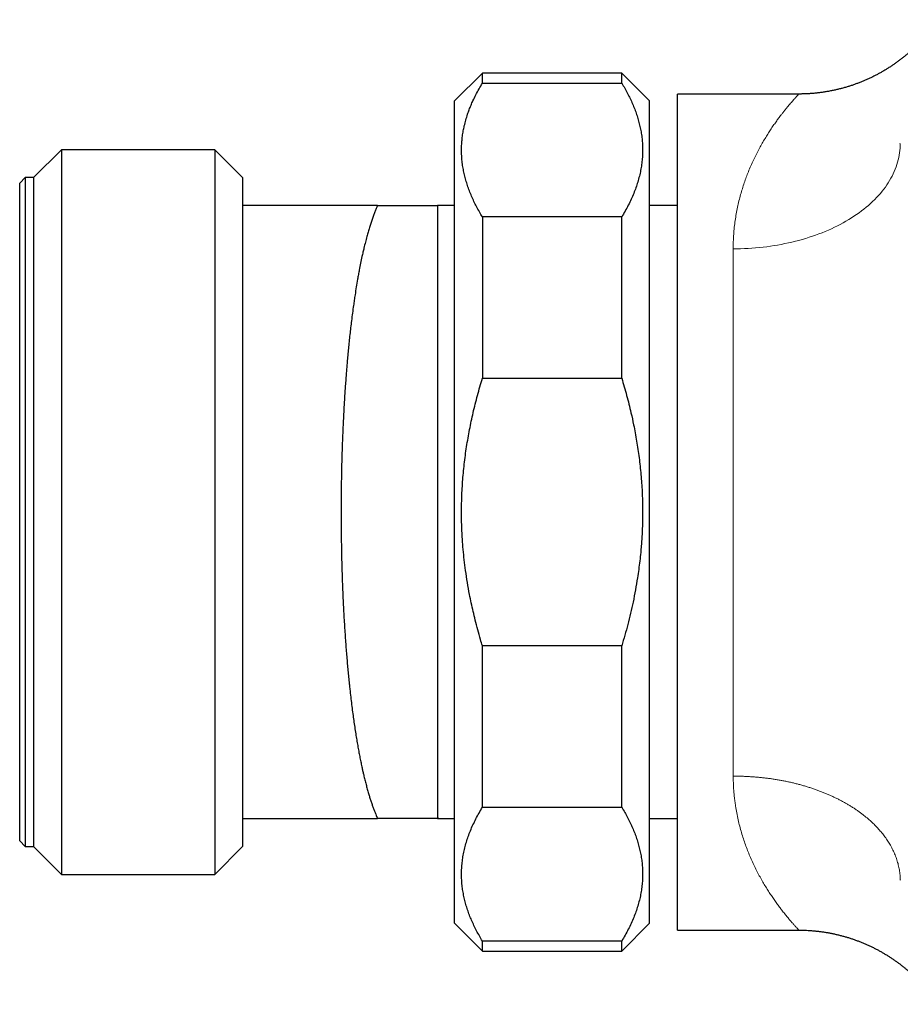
# Model space of a CAD drawing. Header units: millimetres. Extents: x 8 to 674, y 12 to 339.
# Tile 12 of 13: x 579 to 611, y 293 to 328. Entities that reach past the tile are written whole.
import ezdxf

# ---------------------------------------------------------------- set-up
doc = ezdxf.new("R2010")
doc.units = ezdxf.units.MM

msp = doc.modelspace()

# ---------------------------------------------------------------- linework, layer by layer
at = {"color": 7, "linetype": 'Continuous', "lineweight": 30}
for p, q in [((595.745, 326.25), (594.745, 325.25)), ((600.745, 326.25), (595.745, 326.25)), ((595.745, 325.892), (595.745, 326.25)), ((601.745, 325.25), (600.745, 326.25)), ((600.745, 325.892), (600.745, 326.25)), ((595.745, 325.892), (600.745, 325.892)), ((607.102, 325.5), (602.745, 325.5)), ((602.745, 310.5), (602.745, 325.5)), ((594.745, 310.5), (594.745, 325.25)), ((601.745, 310.5), (601.745, 325.25)), ((610.745, 323.715), (610.745, 323.724)), ((580.635, 323.5), (579.635, 322.5)), ((586.135, 323.5), (580.635, 323.5)), ((580.635, 323.5), (580.635, 297.5)), ((587.135, 322.5), (586.135, 323.5)), ((586.135, 323.5), (586.135, 297.5)), ((579.335, 322.5), (579.135, 322.3)), ((579.135, 298.7), (579.135, 322.3)), ((579.635, 322.5), (579.335, 322.5)), ((579.335, 322.5), (579.335, 298.5)), ((579.635, 322.5), (579.635, 298.5)), ((587.135, 322.5), (587.135, 321.5)), ((587.135, 321.5), (587.135, 299.5)), ((591.981, 321.5), (587.135, 321.5)), ((594.135, 321.498), (594.134, 321.5)), ((594.183, 321.5), (594.135, 321.498)), ((594.135, 321.498), (594.135, 299.502)), ((594.183, 321.5), (594.183, 321.5)), ((594.745, 321.5), (594.183, 321.5)), ((602.745, 321.5), (601.745, 321.5)), ((595.745, 321.089), (595.745, 315.303)), ((600.745, 321.089), (595.745, 321.089)), ((600.745, 315.303), (600.745, 321.089)), ((595.745, 315.303), (600.745, 315.303)), ((594.745, 295.75), (594.745, 310.5)), ((601.745, 295.75), (601.745, 310.5)), ((602.745, 295.5), (602.745, 310.5)), ((595.745, 299.911), (595.745, 305.698)), ((600.745, 305.698), (595.745, 305.698)), ((600.745, 299.911), (600.745, 305.698)), ((595.745, 299.911), (600.745, 299.911)), ((587.135, 299.5), (587.135, 298.5)), ((587.135, 299.5), (591.981, 299.5)), ((594.134, 299.5), (594.135, 299.502)), ((594.183, 299.501), (594.135, 299.502)), ((594.135, 299.502), (594.183, 299.501)), ((594.183, 299.5), (594.745, 299.5)), ((601.745, 299.5), (602.745, 299.5)), ((579.135, 298.7), (579.335, 298.5)), ((579.335, 298.5), (579.635, 298.5)), ((579.635, 298.5), (580.635, 297.5)), ((586.135, 297.5), (587.135, 298.5)), ((580.635, 297.5), (586.135, 297.5)), ((610.744, 297.299), (610.744, 297.293)), ((594.745, 295.75), (595.745, 294.75)), ((600.745, 294.75), (601.745, 295.75)), ((602.745, 295.5), (607.103, 295.5)), ((595.745, 294.75), (595.745, 295.109)), ((600.745, 295.109), (595.745, 295.109)), ((600.745, 294.75), (600.745, 295.109)), ((595.745, 294.75), (600.745, 294.75))]:
    msp.add_line(p, q, dxfattribs=at)
at = {"color": 252, "linetype": 'Continuous', "lineweight": 0}
msp.add_line((604.745, 301.024), (604.745, 319.946), dxfattribs=at)
at = {"color": 252, "linetype": 'Continuous', "lineweight": 0, "flags": 128}
msp.add_lwpolyline([(604.745, 319.946), (604.879, 319.947), (605.014, 319.95), (605.148, 319.954), (605.282, 319.961), (605.416, 319.969), (605.55, 319.98), (605.683, 319.992), (605.816, 320.006), (605.948, 320.023), (606.08, 320.04), (606.211, 320.06), (606.341, 320.082), (606.47, 320.105), (606.599, 320.131), (606.726, 320.158), (606.853, 320.187), (606.978, 320.217), (607.103, 320.25), (607.226, 320.284), (607.348, 320.32), (607.469, 320.358), (607.588, 320.397), (607.706, 320.438), (607.822, 320.481), (607.937, 320.525), (608.05, 320.571), (608.162, 320.618), (608.271, 320.667), (608.379, 320.718), (608.486, 320.77), (608.59, 320.824), (608.692, 320.879), (608.793, 320.935), (608.891, 320.993), (608.987, 321.052), (609.081, 321.113), (609.173, 321.175), (609.263, 321.238), (609.351, 321.303), (609.436, 321.368), (609.518, 321.435), (609.599, 321.503), (609.677, 321.572), (609.752, 321.643), (609.825, 321.714), (609.895, 321.786), (609.963, 321.859), (610.028, 321.934), (610.091, 322.009), (610.15, 322.085), (610.208, 322.161), (610.262, 322.239), (610.313, 322.317), (610.362, 322.396), (610.408, 322.476), (610.451, 322.556), (610.491, 322.637), (610.528, 322.719), (610.563, 322.801), (610.594, 322.883), (610.623, 322.966), (610.648, 323.049), (610.671, 323.133), (610.69, 323.217), (610.707, 323.301), (610.721, 323.385), (610.731, 323.47), (610.739, 323.554), (610.743, 323.639), (610.745, 323.715)], dxfattribs=at)
at = {"color": 7, "linetype": 'Continuous', "lineweight": 30}
for points, knots in [([(612.092, 328.167), (612.091, 328.167), (612.091, 328.166), (612.089, 328.163), (612.086, 328.159), (612.082, 328.153), (612.077, 328.145), (612.067, 328.131), (612.052, 328.109), (612.027, 328.072), (611.986, 328.013), (611.93, 327.936), (611.863, 327.848), (611.797, 327.764), (611.731, 327.681), (611.663, 327.601), (611.591, 327.517), (611.515, 327.434), (611.436, 327.35), (611.355, 327.267), (611.272, 327.185), (611.186, 327.104), (611.099, 327.024), (611.009, 326.946), (610.918, 326.869), (610.826, 326.794), (610.731, 326.721), (610.635, 326.65), (610.538, 326.58), (610.439, 326.513), (610.338, 326.447), (610.236, 326.383), (610.133, 326.321), (610.029, 326.262), (609.923, 326.204), (609.816, 326.148), (609.708, 326.095), (609.599, 326.044), (609.489, 325.995), (609.378, 325.948), (609.266, 325.903), (609.153, 325.861), (609.039, 325.821), (608.925, 325.783), (608.805, 325.746), (608.684, 325.712), (608.559, 325.679), (608.433, 325.649), (608.302, 325.621), (608.171, 325.596), (608.04, 325.573), (607.908, 325.554), (607.776, 325.538), (607.644, 325.524), (607.512, 325.514), (607.38, 325.506), (607.248, 325.502), (607.155, 325.5), (607.107, 325.5), (607.102, 325.5)], [0, 0, 0, 0, 0.000611, 0.001837, 0.003006, 0.00426, 0.005943, 0.008507, 0.012715, 0.01957, 0.031162, 0.049411, 0.068071, 0.087103, 0.10379, 0.121909, 0.140653, 0.159839, 0.179324, 0.199019, 0.218868, 0.23883, 0.258878, 0.278993, 0.299162, 0.319374, 0.339622, 0.359898, 0.380199, 0.400521, 0.420861, 0.441216, 0.461584, 0.481964, 0.502355, 0.522755, 0.543162, 0.563578, 0.584, 0.604427, 0.624861, 0.645299, 0.665741, 0.686188, 0.706639, 0.729417, 0.749873, 0.772554, 0.795243, 0.817885, 0.84048, 0.863031, 0.885541, 0.90801, 0.930442, 0.952836, 0.975195, 0.997521, 1, 1, 1, 1]), ([(595.745, 321.089), (595.708, 321.151), (595.634, 321.274), (595.534, 321.46), (595.44, 321.647), (595.355, 321.835), (595.277, 322.024), (595.209, 322.214), (595.149, 322.405), (595.099, 322.598), (595.058, 322.792), (595.026, 322.989), (595.005, 323.188), (594.994, 323.39), (594.994, 323.595), (595.005, 323.796), (595.026, 323.989), (595.055, 324.175), (595.095, 324.368), (595.147, 324.567), (595.206, 324.76), (595.27, 324.936), (595.334, 325.098), (595.412, 325.276), (595.507, 325.471), (595.62, 325.682), (595.703, 325.822), (595.745, 325.892)], [0, 0, 0, 0, 0.039468, 0.07895, 0.118435, 0.157914, 0.197379, 0.237101, 0.276833, 0.316565, 0.356285, 0.39708, 0.437881, 0.478675, 0.52138, 0.564084, 0.602238, 0.640397, 0.678551, 0.72144, 0.76433, 0.798097, 0.831867, 0.865635, 0.910421, 0.955213, 1, 1, 1, 1]), ([(600.745, 325.892), (600.781, 325.83), (600.855, 325.707), (600.956, 325.522), (601.049, 325.335), (601.135, 325.147), (601.212, 324.958), (601.28, 324.768), (601.339, 324.578), (601.39, 324.386), (601.431, 324.191), (601.463, 323.992), (601.484, 323.794), (601.495, 323.591), (601.495, 323.386), (601.483, 323.177), (601.46, 322.969), (601.426, 322.76), (601.379, 322.552), (601.322, 322.344), (601.255, 322.139), (601.176, 321.932), (601.085, 321.722), (600.982, 321.51), (600.869, 321.299), (600.786, 321.159), (600.745, 321.089)], [0, 0, 0, 0, 0.039438, 0.078884, 0.118329, 0.157766, 0.19739, 0.237015, 0.276298, 0.315581, 0.356348, 0.397129, 0.43791, 0.478676, 0.521454, 0.564249, 0.607044, 0.649823, 0.692933, 0.736044, 0.778489, 0.820935, 0.865693, 0.910465, 0.955239, 1, 1, 1, 1]), ([(591.981, 321.5), (591.965, 321.463), (591.933, 321.39), (591.884, 321.269), (591.834, 321.14), (591.785, 321.001), (591.736, 320.857), (591.689, 320.706), (591.642, 320.549), (591.594, 320.376), (591.543, 320.185), (591.497, 319.996), (591.457, 319.823), (591.416, 319.643), (591.372, 319.431), (591.329, 319.214), (591.293, 319.021), (591.257, 318.819), (591.216, 318.579), (591.177, 318.329), (591.144, 318.107), (591.113, 317.891), (591.079, 317.642), (591.045, 317.375), (591.014, 317.116), (590.986, 316.868), (590.959, 316.619), (590.934, 316.371), (590.911, 316.124), (590.89, 315.895), (590.873, 315.686), (590.856, 315.485), (590.84, 315.268), (590.823, 315.036), (590.807, 314.804), (590.792, 314.573), (590.776, 314.312), (590.76, 314.017), (590.745, 313.705), (590.731, 313.406), (590.72, 313.123), (590.71, 312.843), (590.701, 312.567), (590.693, 312.294), (590.687, 312.045), (590.683, 311.818), (590.679, 311.575), (590.675, 311.289), (590.672, 310.962), (590.67, 310.641), (590.671, 310.325), (590.672, 310.015), (590.675, 309.712), (590.679, 309.417), (590.684, 309.13), (590.69, 308.849), (590.697, 308.574), (590.705, 308.305), (590.713, 308.06), (590.721, 307.84), (590.731, 307.603), (590.743, 307.327), (590.759, 307.014), (590.775, 306.708), (590.793, 306.411), (590.812, 306.122), (590.831, 305.842), (590.852, 305.573), (590.873, 305.312), (590.894, 305.06), (590.917, 304.814), (590.94, 304.576), (590.961, 304.362), (590.982, 304.171), (591.005, 303.966), (591.032, 303.728), (591.066, 303.461), (591.1, 303.204), (591.134, 302.956), (591.169, 302.718), (591.205, 302.491), (591.241, 302.274), (591.277, 302.068), (591.313, 301.87), (591.35, 301.68), (591.387, 301.498), (591.421, 301.336), (591.453, 301.193), (591.486, 301.05), (591.524, 300.894), (591.567, 300.725), (591.611, 300.562), (591.654, 300.41), (591.697, 300.268), (591.739, 300.137), (591.781, 300.011), (591.824, 299.889), (591.868, 299.771), (591.909, 299.668), (591.947, 299.578), (591.97, 299.526), (591.981, 299.5)], [0, 0, 0, 0, 0.009884, 0.019768, 0.030376, 0.040987, 0.051595, 0.062173, 0.072753, 0.083331, 0.095897, 0.108464, 0.117263, 0.126062, 0.139092, 0.152123, 0.160604, 0.169085, 0.182672, 0.196258, 0.205036, 0.213813, 0.226247, 0.238681, 0.249285, 0.25989, 0.270494, 0.280598, 0.290703, 0.300808, 0.30826, 0.315712, 0.324725, 0.33374, 0.342753, 0.351468, 0.360182, 0.37245, 0.384717, 0.395119, 0.405523, 0.415925, 0.425794, 0.435665, 0.445535, 0.452812, 0.460089, 0.471787, 0.483487, 0.495185, 0.506268, 0.517353, 0.528437, 0.538738, 0.54904, 0.559341, 0.569113, 0.578887, 0.588658, 0.595863, 0.603068, 0.614739, 0.626413, 0.638085, 0.649143, 0.660202, 0.67126, 0.681536, 0.691812, 0.702088, 0.711834, 0.721582, 0.731328, 0.738513, 0.745698, 0.757431, 0.769167, 0.7809, 0.792015, 0.803133, 0.814248, 0.824575, 0.834904, 0.845232, 0.855026, 0.864822, 0.874616, 0.881836, 0.889056, 0.899394, 0.909735, 0.920076, 0.930415, 0.93966, 0.948905, 0.95815, 0.967441, 0.976733, 0.986025, 0.993012, 1, 1, 1, 1]), ([(591.981, 321.5), (592.055, 321.5), (592.203, 321.5), (592.416, 321.5), (592.605, 321.5), (592.77, 321.5), (592.913, 321.5), (593.051, 321.5), (593.183, 321.5), (593.309, 321.5), (593.428, 321.5), (593.54, 321.5), (593.64, 321.5), (593.729, 321.5), (593.807, 321.5), (593.878, 321.5), (593.94, 321.5), (593.995, 321.5), (594.041, 321.5), (594.079, 321.5), (594.107, 321.5), (594.126, 321.5), (594.131, 321.5), (594.134, 321.5)], [0, 0, 0, 0, 0.063168, 0.126339, 0.189506, 0.236932, 0.284357, 0.3317, 0.379043, 0.42684, 0.474643, 0.522444, 0.570239, 0.612998, 0.655767, 0.69854, 0.741306, 0.784062, 0.82724, 0.870434, 0.913632, 0.956823, 1, 1, 1, 1]), ([(595.745, 305.698), (595.721, 305.775), (595.663, 305.968), (595.577, 306.277), (595.489, 306.611), (595.412, 306.932), (595.344, 307.238), (595.274, 307.585), (595.204, 307.973), (595.141, 308.385), (595.091, 308.781), (595.054, 309.153), (595.024, 309.54), (595.003, 309.941), (594.994, 310.325), (594.995, 310.667), (595.001, 310.968), (595.014, 311.275), (595.033, 311.586), (595.059, 311.902), (595.091, 312.217), (595.13, 312.531), (595.176, 312.844), (595.227, 313.154), (595.283, 313.46), (595.344, 313.762), (595.412, 314.067), (595.486, 314.375), (595.567, 314.686), (595.652, 314.995), (595.714, 315.2), (595.745, 315.303)], [0, 0, 0, 0, 0.024785, 0.061814, 0.098842, 0.130986, 0.163132, 0.195276, 0.239785, 0.284294, 0.323484, 0.362673, 0.39919, 0.44269, 0.486191, 0.517081, 0.547974, 0.578863, 0.611346, 0.643832, 0.676314, 0.708729, 0.741148, 0.773563, 0.805184, 0.836807, 0.868428, 0.901315, 0.934205, 0.967092, 1, 1, 1, 1]), ([(600.745, 315.303), (600.775, 315.2), (600.837, 314.995), (600.922, 314.686), (601.003, 314.375), (601.088, 314.024), (601.163, 313.678), (601.229, 313.339), (601.281, 313.046), (601.328, 312.749), (601.369, 312.45), (601.405, 312.149), (601.436, 311.844), (601.46, 311.538), (601.478, 311.229), (601.49, 310.919), (601.495, 310.609), (601.494, 310.297), (601.488, 310.011), (601.477, 309.751), (601.463, 309.518), (601.446, 309.285), (601.423, 309.028), (601.394, 308.747), (601.355, 308.443), (601.305, 308.096), (601.238, 307.705), (601.155, 307.281), (601.063, 306.868), (600.964, 306.47), (600.859, 306.08), (600.783, 305.825), (600.745, 305.698)], [0, 0, 0, 0, 0.032883, 0.065767, 0.098669, 0.131572, 0.176888, 0.207401, 0.237918, 0.268431, 0.299583, 0.330738, 0.361889, 0.393579, 0.425272, 0.456961, 0.488903, 0.520847, 0.552789, 0.5768, 0.600811, 0.624729, 0.648647, 0.680064, 0.711483, 0.7429, 0.788017, 0.833135, 0.875732, 0.918329, 0.959164, 1, 1, 1, 1]), ([(595.745, 295.109), (595.708, 295.17), (595.634, 295.293), (595.534, 295.479), (595.44, 295.665), (595.355, 295.853), (595.278, 296.042), (595.209, 296.232), (595.15, 296.422), (595.1, 296.615), (595.058, 296.81), (595.026, 297.008), (595.005, 297.207), (594.994, 297.409), (594.994, 297.615), (595.006, 297.823), (595.029, 298.032), (595.064, 298.24), (595.11, 298.449), (595.167, 298.656), (595.235, 298.862), (595.313, 299.069), (595.404, 299.278), (595.507, 299.491), (595.62, 299.702), (595.703, 299.841), (595.745, 299.911)], [0, 0, 0, 0, 0.039438, 0.078884, 0.118329, 0.157766, 0.19739, 0.237015, 0.276298, 0.315581, 0.356348, 0.397129, 0.43791, 0.478676, 0.521454, 0.564249, 0.607044, 0.649823, 0.692933, 0.736044, 0.778489, 0.820935, 0.865693, 0.910465, 0.955239, 1, 1, 1, 1]), ([(600.745, 299.911), (600.781, 299.85), (600.855, 299.727), (600.956, 299.541), (601.049, 299.354), (601.135, 299.166), (601.212, 298.977), (601.28, 298.788), (601.339, 298.598), (601.39, 298.405), (601.431, 298.21), (601.463, 298.011), (601.484, 297.813), (601.495, 297.611), (601.495, 297.405), (601.483, 297.196), (601.46, 296.988), (601.426, 296.779), (601.379, 296.571), (601.322, 296.364), (601.255, 296.158), (601.176, 295.951), (601.085, 295.741), (600.982, 295.529), (600.869, 295.318), (600.786, 295.178), (600.745, 295.109)], [0, 0, 0, 0, 0.039438, 0.078884, 0.118329, 0.157766, 0.19739, 0.237015, 0.276298, 0.315581, 0.356348, 0.397129, 0.43791, 0.478676, 0.521454, 0.564249, 0.607044, 0.649823, 0.692933, 0.736044, 0.778489, 0.820935, 0.865693, 0.910465, 0.955239, 1, 1, 1, 1]), ([(594.134, 299.5), (594.131, 299.5), (594.126, 299.5), (594.107, 299.5), (594.08, 299.5), (594.043, 299.5), (593.997, 299.5), (593.943, 299.5), (593.88, 299.5), (593.808, 299.5), (593.729, 299.5), (593.64, 299.5), (593.541, 299.5), (593.43, 299.5), (593.313, 299.5), (593.188, 299.5), (593.056, 299.5), (592.919, 299.5), (592.776, 299.5), (592.611, 299.5), (592.421, 299.5), (592.206, 299.5), (592.056, 299.5), (591.981, 299.5)], [0, 0, 0, 0, 0.042738, 0.08549, 0.128248, 0.171002, 0.213741, 0.256936, 0.300142, 0.343354, 0.386563, 0.429761, 0.477084, 0.524413, 0.571743, 0.619068, 0.666509, 0.71395, 0.761134, 0.808318, 0.872211, 0.936106, 1, 1, 1, 1]), ([(607.103, 295.5), (607.11, 295.5), (607.16, 295.501), (607.25, 295.499), (607.374, 295.495), (607.498, 295.488), (607.621, 295.478), (607.744, 295.466), (607.867, 295.452), (607.989, 295.435), (608.11, 295.415), (608.231, 295.394), (608.352, 295.369), (608.471, 295.343), (608.59, 295.313), (608.708, 295.282), (608.825, 295.248), (608.941, 295.212), (609.056, 295.174), (609.17, 295.133), (609.283, 295.09), (609.395, 295.045), (609.506, 294.998), (609.615, 294.949), (609.724, 294.898), (609.83, 294.845), (609.936, 294.79), (610.04, 294.733), (610.142, 294.674), (610.243, 294.613), (610.343, 294.551), (610.44, 294.487), (610.536, 294.421), (610.63, 294.354), (610.723, 294.286), (610.813, 294.216), (610.902, 294.145), (610.989, 294.072), (611.073, 293.999), (611.156, 293.925), (611.236, 293.85), (611.314, 293.775), (611.389, 293.699), (611.463, 293.623), (611.533, 293.547), (611.601, 293.471), (611.666, 293.396), (611.728, 293.322), (611.786, 293.251), (611.841, 293.181), (611.891, 293.116), (611.935, 293.057), (611.971, 293.007), (611.999, 292.969), (612.018, 292.941), (612.033, 292.92), (612.043, 292.905), (612.051, 292.893), (612.058, 292.884), (612.063, 292.876), (612.067, 292.87), (612.071, 292.864), (612.074, 292.86), (612.077, 292.856), (612.079, 292.852), (612.081, 292.849), (612.083, 292.846), (612.085, 292.844), (612.086, 292.841), (612.087, 292.84), (612.088, 292.839), (612.088, 292.839), (612.088, 292.839)], [0, 0, 0, 0, 0.003677, 0.023427, 0.043153, 0.062854, 0.08253, 0.10218, 0.121802, 0.141397, 0.160963, 0.180499, 0.200005, 0.219479, 0.238921, 0.258328, 0.277701, 0.297036, 0.316333, 0.33559, 0.354805, 0.373976, 0.393101, 0.412178, 0.431203, 0.450175, 0.469089, 0.487942, 0.506731, 0.525451, 0.544097, 0.562665, 0.581147, 0.599537, 0.617829, 0.636012, 0.654077, 0.672012, 0.689805, 0.707441, 0.724901, 0.742164, 0.759206, 0.775997, 0.792501, 0.808673, 0.824459, 0.839788, 0.854568, 0.86867, 0.881882, 0.893809, 0.903732, 0.911129, 0.91643, 0.920312, 0.923267, 0.925627, 0.92763, 0.92946, 0.931276, 0.933201, 0.935365, 0.937939, 0.941132, 0.945222, 0.9506, 0.957825, 0.967694, 0.981254, 0.999621, 1, 1, 1, 1])]:
    msp.add_open_spline(points, degree=3, knots=knots, dxfattribs=at)
at = {"color": 252, "linetype": 'Continuous', "lineweight": 0}
for points, knots in [([(604.745, 319.946), (604.745, 320.004), (604.746, 320.121), (604.753, 320.294), (604.765, 320.494), (604.785, 320.718), (604.816, 320.965), (604.855, 321.205), (604.9, 321.439), (604.953, 321.668), (605.011, 321.89), (605.074, 322.105), (605.142, 322.314), (605.214, 322.517), (605.293, 322.721), (605.379, 322.925), (605.471, 323.128), (605.566, 323.324), (605.664, 323.511), (605.763, 323.691), (605.863, 323.863), (605.963, 324.027), (606.063, 324.183), (606.162, 324.331), (606.259, 324.471), (606.354, 324.602), (606.441, 324.718), (606.519, 324.819), (606.589, 324.907), (606.656, 324.99), (606.719, 325.066), (606.778, 325.137), (606.834, 325.201), (606.885, 325.26), (606.931, 325.312), (606.972, 325.358), (607.008, 325.398), (607.039, 325.431), (607.064, 325.458), (607.083, 325.479), (607.096, 325.493), (607.103, 325.5), (607.102, 325.499), (607.102, 325.499)], [0, 0, 0, 0, 0.016695, 0.033392, 0.050087, 0.075249, 0.100411, 0.125499, 0.150587, 0.175764, 0.20094, 0.226012, 0.251085, 0.276222, 0.30136, 0.329345, 0.357348, 0.385413, 0.413478, 0.441609, 0.46974, 0.497935, 0.52613, 0.55439, 0.58265, 0.61097, 0.639308, 0.662383, 0.685458, 0.708578, 0.731698, 0.754754, 0.777809, 0.80092, 0.824031, 0.847064, 0.870097, 0.893197, 0.916297, 0.939398, 0.962518, 0.989084, 1, 1, 1, 1]), ([(604.745, 301.024), (604.786, 301.024), (604.876, 301.025), (605.013, 301.022), (605.156, 301.018), (605.299, 301.011), (605.442, 301.002), (605.585, 300.991), (605.727, 300.978), (605.869, 300.963), (606.01, 300.945), (606.15, 300.925), (606.289, 300.904), (606.428, 300.88), (606.565, 300.854), (606.702, 300.826), (606.838, 300.796), (606.973, 300.763), (607.107, 300.729), (607.239, 300.692), (607.37, 300.654), (607.5, 300.613), (607.628, 300.571), (607.755, 300.526), (607.88, 300.48), (608.002, 300.432), (608.121, 300.382), (608.239, 300.33), (608.355, 300.277), (608.469, 300.222), (608.582, 300.165), (608.691, 300.106), (608.799, 300.046), (608.905, 299.983), (609.008, 299.92), (609.109, 299.854), (609.208, 299.787), (609.304, 299.718), (609.419, 299.631), (609.552, 299.525), (609.698, 299.396), (609.836, 299.264), (609.965, 299.127), (610.085, 298.987), (610.197, 298.843), (610.298, 298.695), (610.377, 298.567), (610.436, 298.459), (610.48, 298.373), (610.521, 298.286), (610.558, 298.198), (610.592, 298.11), (610.623, 298.021), (610.65, 297.931), (610.674, 297.841), (610.695, 297.751), (610.712, 297.66), (610.725, 297.569), (610.735, 297.477), (610.742, 297.387), (610.744, 297.328), (610.744, 297.299)], [0, 0, 0, 0, 0.013397, 0.028688, 0.04398, 0.059306, 0.074632, 0.089993, 0.105354, 0.120751, 0.136148, 0.15148, 0.166821, 0.182192, 0.197564, 0.212972, 0.228379, 0.243822, 0.259265, 0.274744, 0.290223, 0.305738, 0.321253, 0.336805, 0.352357, 0.367689, 0.38303, 0.398401, 0.413773, 0.42918, 0.444587, 0.460029, 0.475472, 0.490951, 0.50643, 0.521945, 0.53746, 0.553011, 0.568563, 0.595277, 0.622038, 0.648964, 0.67589, 0.703009, 0.730127, 0.757418, 0.784758, 0.80009, 0.81543, 0.830802, 0.846173, 0.86158, 0.876987, 0.89243, 0.907873, 0.923351, 0.93883, 0.954345, 0.96986, 0.985412, 1, 1, 1, 1]), ([(607.103, 295.5), (607.102, 295.501), (607.101, 295.502), (607.093, 295.511), (607.079, 295.525), (607.061, 295.545), (607.039, 295.569), (607.013, 295.598), (606.984, 295.629), (606.953, 295.664), (606.919, 295.702), (606.882, 295.744), (606.844, 295.788), (606.804, 295.834), (606.761, 295.884), (606.716, 295.937), (606.67, 295.994), (606.621, 296.053), (606.571, 296.116), (606.507, 296.197), (606.429, 296.298), (606.335, 296.424), (606.239, 296.558), (606.14, 296.701), (606.04, 296.853), (605.938, 297.013), (605.836, 297.182), (605.734, 297.36), (605.634, 297.546), (605.535, 297.741), (605.438, 297.944), (605.347, 298.15), (605.263, 298.356), (605.186, 298.563), (605.112, 298.777), (605.043, 298.998), (604.98, 299.226), (604.923, 299.461), (604.872, 299.704), (604.834, 299.926), (604.805, 300.125), (604.784, 300.299), (604.767, 300.476), (604.756, 300.656), (604.749, 300.839), (604.746, 300.962), (604.745, 301.024)], [0, 0, 0, 0, 0.02213, 0.044361, 0.065176, 0.085992, 0.10686, 0.127729, 0.146067, 0.164405, 0.182775, 0.201145, 0.218323, 0.235501, 0.252701, 0.269902, 0.287104, 0.304305, 0.321526, 0.338747, 0.367286, 0.395845, 0.424469, 0.453094, 0.481788, 0.510482, 0.539243, 0.568004, 0.596834, 0.625664, 0.654558, 0.683471, 0.709634, 0.735796, 0.762027, 0.788257, 0.814566, 0.840874, 0.867276, 0.893678, 0.911353, 0.929031, 0.946705, 0.964468, 0.982235, 1, 1, 1, 1])]:
    msp.add_open_spline(points, degree=3, knots=knots, dxfattribs=at)

doc.saveas('drawing.dxf')
